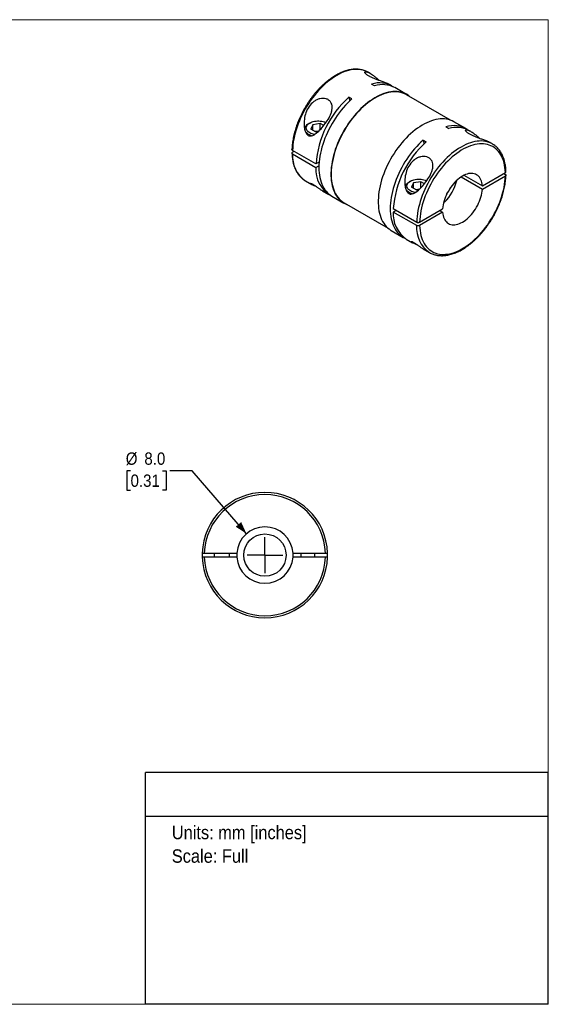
# Model space of a CAD drawing. Header units: millimetres. Extents: x 0 to 216, y 0 to 140.
# Tile 2 of 2: x 141 to 216, y 0 to 140. Entities that reach past the tile are written whole.
import ezdxf
from ezdxf.enums import TextEntityAlignment as Align

# ---------------------------------------------------------------- set-up
doc = ezdxf.new("R2010")
doc.units = ezdxf.units.MM
doc.header["$LTSCALE"] = 0.5
doc.linetypes.add('SLD-Solid', pattern=[0])
doc.layers.add('SLD-0', color=7, linetype='SLD-Solid', lineweight=25)
doc.layers.add('TEXT', color=140, linetype='SLD-Solid', lineweight=25)
doc.styles.add('SLDTEXTSTYLE0', font='GOTHIC.TTF', dxfattribs={"width": 0.913})
doc.dimstyles.new('SLDDIMSTYLE0', dxfattribs={"dimtxt": 1.75, "dimasz": 1.75, "dimexe": 0, "dimexo": 0.0625, "dimgap": 0.4375, "dimtad": 0, "dimtih": 1, "dimtoh": 1, "dimdec": 1, "dimrnd": 1e-09, "dimzin": 4, "dimdsep": 46, "dimtxsty": 'SLDTEXTSTYLE0', "dimsah": 1, "dimcen": 0, "dimadec": 0, "dimazin": 1, "dimtfac": 1, "dimtdec": 1, "dimtofl": 0, "dimtmove": 0, "dimatfit": 3, "dimfxl": 0, "dimfrac": 2, "dimtolj": 1, "dimtzin": 12, "dimarcsym": 0})

# ---------------------------------------------------------------- blocks, each defined once
blk = doc.blocks.new('Block2')
at = {"color": 7, "linetype": 'SLD-Solid', "lineweight": 18}
for p, q in [((0, 139.7), (215.9, 139.7)), ((0, 139.7), (0, 0)), ((215.9, 139.7), (215.9, 0)), ((0, 0), (215.9, 0))]:
    blk.add_line(p, q, dxfattribs=at)
blk = doc.blocks.new('SW_NOTE_0')
at = {"layer": 'TEXT', "color": 0, "insert": (0, 2.43), "char_height": 1.905, "attachment_point": 1, "style": 'SLDTEXTSTYLE0'}
blk.add_mtext('Units: mm [inches]', dxfattribs=at)
blk = doc.blocks.new('SW_NOTE_0_1')
at = {"layer": 'TEXT', "color": 0, "insert": (0, 2.43), "char_height": 1.905, "attachment_point": 1, "style": 'SLDTEXTSTYLE0'}
blk.add_mtext('Scale: Full', dxfattribs=at)
blk = doc.blocks.new('Block1')
at = {"layer": 'TEXT'}
for p, q in [((215.9, 32.88), (158.75, 32.88)), ((158.75, 0), (158.75, 32.88)), ((215.9, 0), (215.9, 32.88)), ((158.75, 26.7), (215.9, 26.7)), ((215.9, 0), (158.75, 0))]:
    blk.add_line(p, q, dxfattribs=at)
at = {"layer": 'TEXT', "color": 140}
for name, p in [('SW_NOTE_0', (162.49, 22.9)), ('SW_NOTE_0_1', (162.49, 19.56))]:
    blk.add_blockref(name, p, dxfattribs=at)
at = {"layer": 'TEXT', "color": 140, "style": 'SLDTEXTSTYLE0', "width": 0.913, "flags": 2}
for tag, height, p in [('AUTOATTR0', 2.12, (179.36, 28.35)), ('AUTOATTR1_0', 2.38, (166.91, 14.94)), ('AUTOATTR1_1', 2.38, (163.03, 11.86)), ('AUTOATTR1_2', 2.38, (170.65, 8.78))]:
    blk.add_attdef(tag, text='', height=height, dxfattribs=at).set_placement(p, align=Align.BOTTOM_LEFT)
blk = doc.blocks.new('_D_4')
at = {"layer": 'SLD-0'}
for p, q in [((156.64, 75.71), (156.1, 75.71)), ((156.1, 75.71), (156.1, 72.93)), ((161.16, 75.71), (161.69, 75.71)), ((161.69, 75.71), (161.69, 72.93)), ((165.4, 75.71), (162.23, 75.71)), ((173.09, 66.76), (165.4, 75.71)), ((156.1, 72.93), (156.64, 72.93)), ((161.69, 72.93), (161.16, 72.93))]:
    blk.add_line(p, q, dxfattribs=at)
blk.add_solid([(173.09, 66.76), (172.33, 68.42), (171.57, 67.76)], dxfattribs=at)
at = {"layer": 'SLD-0', "char_height": 1.75, "attachment_point": 1, "style": 'SLDTEXTSTYLE0'}
for s, insert in [('%%c', (155.96, 78.3)), ('8.0', (158.6, 78.3)), ('0.31', (156.64, 75.17))]:
    blk.add_mtext(s, dxfattribs=dict(at, insert=insert))
blk = doc.blocks.new('SW_CENTERMARKSYMBOL_1')
at = {"layer": 'SLD-0', "color": 0}
for q in [(0, 2.54), (-2.54, 0), (0, -2.54), (2.54, 0)]:
    blk.add_line((0, 0), q, dxfattribs=at)

msp = doc.modelspace()

# ---------------------------------------------------------------- linework, layer by layer
for p, q in [((190.61, 132.09), (190.36, 132.24)), ((191.26, 130.32), (190.84, 130.57)), ((193.68, 130.32), (193.43, 130.47)), ((195.8, 129.1), (194.11, 130.07)), ((188.05, 128.46), (187.62, 128.71)), ((187.62, 128.71), (187.75, 128.19)), ((202.02, 125.45), (195.78, 129.05)), ((182.05, 125.04), (181.91, 124.96)), ((182.48, 124.8), (182.2, 124.18)), ((183.54, 124.96), (182.48, 124.8)), ((182.48, 124.02), (182.48, 124.8)), ((184.04, 124.67), (183.54, 124.96)), ((183.54, 124.1), (183.54, 124.96)), ((201.38, 124.48), (201.8, 124.24)), ((204.22, 124.24), (202.52, 125.22)), ((181.36, 124.18), (181.36, 124.09)), ((182.97, 123.74), (182.2, 124.18)), ((183.33, 123.89), (182.83, 123.82)), ((182.97, 123.74), (183.2, 123.77)), ((204.9, 123.84), (204.64, 123.99)), ((198.16, 122.63), (198.58, 122.38)), ((207.97, 122.07), (207.71, 122.22)), ((208, 122.05), (207.97, 122.07)), ((182.94, 119.23), (179.62, 121.14)), ((179.83, 121.02), (179.62, 120.9)), ((179.62, 120.65), (182.94, 118.74)), ((183.4, 119.49), (182.94, 119.23)), ((182.94, 118.74), (183.37, 118.98)), ((206.55, 115.63), (203.52, 117.38)), ((203.94, 117.62), (206.55, 116.12)), ((206.55, 116.12), (209.81, 118)), ((209.81, 117.51), (206.55, 115.63)), ((209.59, 117.87), (209.81, 117.75)), ((181.42, 116.84), (181.46, 116.82)), ((181.46, 116.82), (182.36, 116.3)), ((196.34, 116.8), (196.2, 116.71)), ((196.77, 116.55), (196.48, 115.94)), ((197.82, 116.71), (196.77, 116.55)), ((196.77, 115.77), (196.77, 116.55)), ((198.33, 116.42), (197.82, 116.71)), ((197.82, 115.85), (197.82, 116.71)), ((183.89, 115.42), (184.78, 114.9)), ((185.21, 114.66), (186.9, 113.68)), ((195.64, 115.94), (195.64, 115.85)), ((197.26, 115.49), (196.48, 115.94)), ((197.62, 115.65), (197.12, 115.57)), ((197.26, 115.49), (197.48, 115.53)), ((186.93, 113.72), (193.18, 110.12)), ((201.18, 113.8), (201.08, 113.86)), ((193.9, 112.9), (197.23, 110.98)), ((194.33, 112.65), (193.9, 112.41)), ((197.23, 110.49), (193.9, 112.41)), ((197.65, 110.98), (200.91, 112.86)), ((200.91, 112.37), (197.65, 110.49)), ((200.48, 112.62), (200.91, 112.37)), ((193.62, 109.8), (195.32, 108.82)), ((195.74, 108.58), (196.64, 108.06)), ((198.17, 107.18), (199.07, 106.66)), ((199.03, 106.68), (199.07, 106.66)), ((167.1, 64.03), (171.71, 64.03)), ((171.71, 63.43), (167.1, 63.43)), ((168.5, 64.03), (168.5, 63.43)), ((170.7, 63.43), (170.7, 64.03)), ((179.69, 64.03), (184.29, 64.03)), ((184.29, 63.43), (179.69, 63.43)), ((180.8, 64.03), (180.8, 63.43)), ((182.8, 63.43), (182.8, 64.03))]:
    msp.add_line(p, q)
at = {"flags": 128}
for points in [[(190.36, 132.24), (190.16, 132.34), (189.91, 132.45), (189.65, 132.53), (189.37, 132.6), (189.09, 132.64), (188.8, 132.65), (188.5, 132.65), (188.19, 132.62), (187.88, 132.57), (187.56, 132.5), (187.23, 132.4), (186.91, 132.28), (186.57, 132.14), (186.24, 131.98), (185.91, 131.8), (185.58, 131.6), (185.24, 131.37), (184.91, 131.13), (184.58, 130.87), (184.26, 130.59), (183.94, 130.3), (183.63, 129.99), (183.32, 129.66), (183.02, 129.32), (182.73, 128.96), (182.44, 128.6), (182.17, 128.22), (181.91, 127.83), (181.66, 127.43), (181.42, 127.03), (181.19, 126.61), (180.98, 126.19), (180.77, 125.77), (180.59, 125.34), (180.42, 124.91), (180.26, 124.48), (180.12, 124.05), (180, 123.62), (179.89, 123.2), (179.8, 122.77), (179.73, 122.36), (179.68, 121.95), (179.64, 121.54), (179.62, 121.14)], [(196.25, 128.78), (196.22, 128.8), (196, 128.97), (195.77, 129.11), (195.53, 129.23), (195.28, 129.33), (195.01, 129.41), (194.74, 129.47), (194.45, 129.5), (194.16, 129.51), (193.86, 129.5), (193.55, 129.47), (193.23, 129.41), (192.92, 129.33), (192.59, 129.23), (192.26, 129.1), (191.93, 128.96), (191.6, 128.79), (191.27, 128.61), (190.94, 128.4), (190.61, 128.17), (190.28, 127.93), (189.95, 127.66), (189.63, 127.38), (189.31, 127.09), (189, 126.77), (188.7, 126.44), (188.4, 126.1), (188.11, 125.74), (187.83, 125.38), (187.56, 125), (187.3, 124.61), (187.05, 124.21), (186.82, 123.8), (186.59, 123.39), (186.38, 122.97), (186.19, 122.55), (186, 122.12), (185.84, 121.7), (185.68, 121.27), (185.55, 120.84), (185.43, 120.41), (185.32, 119.99), (185.24, 119.57), (185.17, 119.15), (185.11, 118.74), (185.08, 118.34), (185.06, 117.95), (185.06, 117.56), (185.08, 117.19), (185.11, 116.83), (185.17, 116.48), (185.24, 116.15), (185.32, 115.83), (185.43, 115.52), (185.55, 115.23), (185.68, 114.96), (185.84, 114.71), (186, 114.47), (186.19, 114.26), (186.38, 114.06), (186.59, 113.89), (186.82, 113.73), (187.05, 113.6), (187.3, 113.49), (187.4, 113.45)], [(195.78, 129.05), (195.75, 129.07), (195.51, 129.19), (195.26, 129.29), (194.99, 129.37), (194.72, 129.42), (194.43, 129.46), (194.14, 129.47), (193.84, 129.45), (193.54, 129.42), (193.22, 129.36), (192.91, 129.28), (192.58, 129.18), (192.26, 129.06), (191.93, 128.92), (191.6, 128.75), (191.27, 128.57), (190.94, 128.36), (190.61, 128.13), (190.28, 127.89), (189.96, 127.63), (189.64, 127.35), (189.33, 127.05), (189.02, 126.74), (188.71, 126.41), (188.42, 126.07), (188.13, 125.72), (187.85, 125.35), (187.58, 124.98), (187.32, 124.59), (187.08, 124.19), (186.84, 123.79), (186.62, 123.38), (186.41, 122.96), (186.21, 122.54), (186.03, 122.12), (185.87, 121.69), (185.72, 121.27), (185.58, 120.84), (185.46, 120.42), (185.36, 120), (185.27, 119.58), (185.2, 119.16), (185.15, 118.76), (185.12, 118.36), (185.1, 117.97), (185.1, 117.59), (185.12, 117.21), (185.15, 116.86), (185.2, 116.51), (185.27, 116.18), (185.36, 115.86), (185.46, 115.55), (185.58, 115.27), (185.72, 115), (185.87, 114.75), (186.03, 114.51), (186.21, 114.3), (186.41, 114.1), (186.62, 113.93), (186.84, 113.78), (186.93, 113.72)], [(188.05, 128.46), (187.73, 128.17), (187.42, 127.87), (187.11, 127.55), (186.82, 127.21), (186.52, 126.86), (186.24, 126.5), (185.97, 126.13), (185.71, 125.75), (185.46, 125.35), (185.22, 124.95), (184.99, 124.54), (184.77, 124.13), (184.57, 123.71), (184.38, 123.29), (184.21, 122.87), (184.05, 122.44), (183.91, 122.01), (183.78, 121.59), (183.67, 121.16), (183.58, 120.74), (183.5, 120.33), (183.44, 119.92), (183.4, 119.52), (183.37, 119.12), (183.36, 118.73), (183.37, 118.36), (183.4, 117.99), (183.44, 117.64), (183.5, 117.3), (183.58, 116.97), (183.67, 116.66), (183.78, 116.37), (183.91, 116.09), (184.05, 115.82), (184.21, 115.58), (184.38, 115.36), (184.57, 115.15), (184.77, 114.96), (184.99, 114.8), (185.21, 114.66)], [(182.33, 123.23), (182.21, 123.27), (182.03, 123.35), (181.88, 123.43), (181.74, 123.53), (181.62, 123.63), (181.52, 123.74), (181.44, 123.86), (181.39, 123.98), (181.36, 124.11), (181.36, 124.23), (181.38, 124.36), (181.43, 124.48), (181.5, 124.6), (181.59, 124.71), (181.7, 124.82), (181.84, 124.91), (181.91, 124.96)], [(182.74, 123.41), (182.56, 123.45), (182.38, 123.51), (182.21, 123.57), (182.06, 123.65), (181.92, 123.74), (181.8, 123.84), (181.71, 123.94), (181.63, 124.06), (181.58, 124.17), (181.56, 124.29), (181.56, 124.41), (181.58, 124.52), (181.63, 124.64), (181.71, 124.75), (181.8, 124.86), (181.92, 124.95), (182.06, 125.04), (182.21, 125.12), (182.38, 125.19), (182.56, 125.24), (182.75, 125.28), (182.95, 125.31), (183.15, 125.33), (183.36, 125.33), (183.56, 125.31), (183.76, 125.28), (183.95, 125.24), (184.14, 125.19), (184.31, 125.12), (184.37, 125.09)], [(202.52, 125.22), (202.49, 125.23), (202.25, 125.36), (201.99, 125.46), (201.73, 125.53), (201.45, 125.59), (201.17, 125.62), (200.88, 125.63), (200.57, 125.62), (200.27, 125.59), (199.95, 125.53), (199.63, 125.45), (199.31, 125.35), (198.98, 125.23), (198.65, 125.08), (198.32, 124.91), (197.99, 124.73), (197.66, 124.52), (197.33, 124.29), (197, 124.05), (196.67, 123.79), (196.35, 123.51), (196.03, 123.21), (195.72, 122.89), (195.42, 122.57), (195.12, 122.22), (194.83, 121.87), (194.55, 121.5), (194.28, 121.12), (194.02, 120.73), (193.77, 120.33), (193.53, 119.93), (193.31, 119.51), (193.1, 119.1), (192.9, 118.67), (192.72, 118.25), (192.55, 117.82), (192.4, 117.39), (192.26, 116.96), (192.14, 116.53), (192.04, 116.11), (191.95, 115.69), (191.88, 115.27), (191.83, 114.86), (191.8, 114.46), (191.78, 114.07), (191.78, 113.69), (191.8, 113.31), (191.83, 112.95), (191.88, 112.6), (191.95, 112.27), (192.04, 111.95), (192.14, 111.64), (192.26, 111.35), (192.4, 111.08), (192.55, 110.83), (192.72, 110.59), (192.9, 110.38), (193.1, 110.18), (193.31, 110.01), (193.53, 109.85), (193.62, 109.8)], [(198.16, 122.63), (197.84, 122.34), (197.53, 122.03), (197.23, 121.71), (196.93, 121.37), (196.64, 121.03), (196.35, 120.66), (196.08, 120.29), (195.82, 119.91), (195.57, 119.52), (195.33, 119.12), (195.1, 118.71), (194.88, 118.29), (194.68, 117.88), (194.5, 117.45), (194.32, 117.03), (194.16, 116.6), (194.02, 116.18), (193.89, 115.75), (193.78, 115.33), (193.69, 114.91), (193.61, 114.49), (193.55, 114.08), (193.51, 113.68), (193.48, 113.28), (193.47, 112.9), (193.48, 112.52), (193.51, 112.16), (193.55, 111.8), (193.61, 111.46), (193.69, 111.14), (193.78, 110.82), (193.89, 110.53), (194.02, 110.25), (194.16, 109.99), (194.32, 109.74), (194.5, 109.52), (194.68, 109.31), (194.88, 109.13), (195.1, 108.96), (195.33, 108.82), (195.54, 108.71)], [(207.97, 122.07), (207.77, 122.18), (207.52, 122.29), (207.25, 122.37), (206.98, 122.43), (206.7, 122.47), (206.41, 122.49), (206.1, 122.48), (205.8, 122.46), (205.48, 122.41), (205.16, 122.33), (204.84, 122.24), (204.51, 122.12), (204.18, 121.98), (203.85, 121.82), (203.52, 121.63), (203.18, 121.43), (202.85, 121.21), (202.52, 120.97), (202.19, 120.71), (201.87, 120.43), (201.55, 120.13), (201.23, 119.82), (200.93, 119.5), (200.63, 119.15), (200.33, 118.8), (200.05, 118.43), (199.78, 118.05), (199.51, 117.67), (199.26, 117.27), (199.02, 116.86), (198.8, 116.45), (198.58, 116.03), (198.38, 115.61), (198.2, 115.18), (198.03, 114.75), (197.87, 114.32), (197.73, 113.89), (197.61, 113.46), (197.5, 113.03), (197.41, 112.61), (197.34, 112.19), (197.28, 111.78), (197.25, 111.38), (197.23, 110.98)], [(209.81, 118), (209.79, 118.36), (209.75, 118.72), (209.69, 119.06), (209.62, 119.39), (209.53, 119.7), (209.42, 119.99), (209.3, 120.27), (209.16, 120.54), (209.01, 120.78), (208.84, 121), (208.65, 121.21), (208.45, 121.39), (208.24, 121.56), (208.01, 121.7), (207.77, 121.82), (207.52, 121.92), (207.26, 122), (206.99, 122.05), (206.71, 122.09), (206.42, 122.09), (206.12, 122.08), (205.81, 122.04), (205.5, 121.99), (205.19, 121.9), (204.87, 121.8), (204.54, 121.67), (204.22, 121.53), (203.89, 121.36), (203.56, 121.17), (203.24, 120.96), (202.91, 120.73), (202.59, 120.48), (202.27, 120.22), (201.95, 119.93), (201.64, 119.63), (201.34, 119.32), (201.04, 118.99), (200.75, 118.65), (200.47, 118.29), (200.2, 117.92), (199.93, 117.54), (199.68, 117.15), (199.44, 116.76), (199.22, 116.35), (199.01, 115.94), (198.81, 115.53), (198.62, 115.11), (198.45, 114.69), (198.3, 114.26), (198.16, 113.84), (198.03, 113.42), (197.93, 113), (197.84, 112.58), (197.76, 112.17), (197.71, 111.77), (197.67, 111.37), (197.65, 110.98)], [(198.16, 122.63), (198.26, 122.2), (198.28, 122.11)], [(197.65, 110.49), (197.67, 110.12), (197.71, 109.77), (197.76, 109.43), (197.84, 109.1), (197.93, 108.79), (198.03, 108.49), (198.16, 108.21), (198.3, 107.95), (198.45, 107.71), (198.62, 107.48), (198.81, 107.28), (199.01, 107.09), (199.22, 106.93), (199.44, 106.79), (199.68, 106.66), (199.93, 106.57), (200.2, 106.49), (200.47, 106.43), (200.75, 106.4), (201.04, 106.39), (201.34, 106.41), (201.64, 106.44), (201.95, 106.5), (202.27, 106.58), (202.59, 106.69), (202.91, 106.81), (203.24, 106.96), (203.56, 107.13), (203.89, 107.32), (204.22, 107.53), (204.54, 107.76), (204.87, 108), (205.19, 108.27), (205.5, 108.55), (205.81, 108.85), (206.12, 109.17), (206.42, 109.5), (206.71, 109.84), (206.99, 110.2), (207.26, 110.57), (207.52, 110.95), (207.77, 111.33), (208.01, 111.73), (208.24, 112.14), (208.45, 112.55), (208.65, 112.96), (208.84, 113.38), (209.01, 113.8), (209.16, 114.22), (209.3, 114.65), (209.42, 115.07), (209.53, 115.49), (209.62, 115.9), (209.69, 116.32), (209.75, 116.72), (209.79, 117.12), (209.81, 117.51)], [(206.55, 116.12), (206.52, 116.36), (206.48, 116.59), (206.42, 116.8), (206.34, 117), (206.25, 117.18), (206.14, 117.34), (206.02, 117.48), (205.88, 117.6), (205.73, 117.71), (205.57, 117.79), (205.39, 117.85), (205.21, 117.88), (205.01, 117.9), (204.81, 117.89), (204.6, 117.86), (204.39, 117.8), (204.17, 117.73), (203.95, 117.63), (203.73, 117.51), (203.51, 117.37), (203.28, 117.21), (203.07, 117.04), (202.85, 116.84), (202.64, 116.63), (202.44, 116.41), (202.25, 116.17), (202.06, 115.92), (201.89, 115.66), (201.72, 115.39), (201.57, 115.12), (201.44, 114.83), (201.31, 114.55), (201.2, 114.26), (201.11, 113.98), (201.04, 113.69), (200.98, 113.41), (200.93, 113.13), (200.91, 112.86)], [(196.62, 114.98), (196.49, 115.02), (196.32, 115.1), (196.16, 115.19), (196.02, 115.28), (195.9, 115.39), (195.8, 115.5), (195.73, 115.61), (195.67, 115.74), (195.65, 115.86), (195.64, 115.99), (195.66, 116.11), (195.71, 116.23), (195.78, 116.35), (195.87, 116.46), (195.99, 116.57), (196.12, 116.67), (196.2, 116.71)], [(197.02, 115.17), (196.84, 115.21), (196.66, 115.26), (196.49, 115.33), (196.34, 115.41), (196.2, 115.5), (196.09, 115.59), (195.99, 115.7), (195.92, 115.81), (195.87, 115.92), (195.84, 116.04), (195.84, 116.16), (195.87, 116.28), (195.92, 116.39), (195.99, 116.5), (196.09, 116.61), (196.2, 116.71), (196.34, 116.8), (196.49, 116.87), (196.66, 116.94), (196.84, 117), (197.03, 117.04), (197.23, 117.07), (197.44, 117.08), (197.64, 117.08), (197.85, 117.07), (198.05, 117.04), (198.24, 117), (198.42, 116.94), (198.59, 116.87), (198.65, 116.84)], [(200.91, 112.37), (200.93, 112.13), (200.98, 111.9), (201.04, 111.69), (201.11, 111.49), (201.2, 111.31), (201.31, 111.15), (201.44, 111.01), (201.57, 110.88), (201.72, 110.78), (201.89, 110.7), (202.06, 110.64), (202.25, 110.61), (202.44, 110.59), (202.64, 110.6), (202.85, 110.63), (203.07, 110.69), (203.28, 110.76), (203.51, 110.86), (203.73, 110.98), (203.95, 111.12), (204.17, 111.27), (204.39, 111.45), (204.6, 111.64), (204.81, 111.85), (205.01, 112.08), (205.21, 112.32), (205.39, 112.57), (205.57, 112.83), (205.73, 113.1), (205.88, 113.37), (206.02, 113.65), (206.14, 113.94), (206.25, 114.23), (206.34, 114.51), (206.42, 114.8), (206.48, 115.08), (206.52, 115.36), (206.55, 115.63)], [(166.8, 64.03), (166.8, 63.73), (166.8, 63.43)], [(184.59, 63.43), (184.6, 63.73), (184.59, 64.03)]]:
    msp.add_lwpolyline(points, dxfattribs=at)
msp.add_circle((175.7, 63.73), 3)
for centre, radius, start, end in [((191.96, 127.12), 3.62, 57.8432, 108.0328), ((192.39, 126.81), 3.68, 62.2667, 107.8195), ((196.97, 118.2), 14.06, 131.64, 175.8135), ((202.5, 121.04), 3.63, 57.8778, 107.9982), ((202.93, 120.74), 3.68, 62.2336, 107.8525), ((207.93, 111.87), 14.06, 131.64, 175.8135), ((183.9, 120.35), 4.29, 175.8878, 234.802), ((187.12, 118.4), 4.19, 175.4491, 239.6255), ((196.45, 118.44), 6.64, 315.5548, 346.4105), ((195.8, 118.82), 6.89, 325.2768, 334.7286), ((198.16, 112.1), 4.27, 175.8002, 235.4992), ((201.5, 110.18), 4.29, 175.8878, 234.802), ((175.7, 63.73), 8.9, 1.9317, 178.0683), ((175.7, 63.73), 8.6, 1.9991, 178.0009), ((175.7, 63.73), 4, 4.3012, 175.6988), ((175.7, 63.73), 8.9, 181.9317, 358.0683), ((175.7, 63.73), 8.6, 181.9991, 358.0009), ((175.7, 63.73), 4, 175.6988, 184.3012), ((175.7, 63.73), 4, 184.3012, 355.6988), ((175.7, 63.73), 4, 355.6988, 4.3012)]:
    msp.add_arc(centre, radius, start, end)
for points, knots in [([(190.39, 132.22), (190.38, 132.22), (190.3, 132.28), (190.12, 132.36), (189.88, 132.47), (189.62, 132.55), (189.36, 132.61), (189.09, 132.66), (188.81, 132.68), (188.52, 132.68), (188.23, 132.67), (187.93, 132.63), (187.62, 132.57), (187.31, 132.49), (187, 132.39), (186.68, 132.27), (186.37, 132.13), (186.05, 131.97), (185.73, 131.8), (185.41, 131.6), (185.09, 131.39), (184.78, 131.16), (184.47, 130.92), (184.16, 130.66), (183.86, 130.38), (183.56, 130.09), (183.27, 129.78), (182.98, 129.47), (182.71, 129.14), (182.44, 128.8), (182.18, 128.45), (181.92, 128.09), (181.68, 127.72), (181.45, 127.34), (181.23, 126.95), (181.02, 126.56), (180.82, 126.17), (180.64, 125.77), (180.46, 125.37), (180.3, 124.96), (180.16, 124.56), (180.03, 124.15), (179.91, 123.75), (179.81, 123.35), (179.72, 122.95), (179.65, 122.55), (179.6, 122.16), (179.56, 121.77), (179.54, 121.48), (179.53, 121.31), (179.53, 121.27)], [0, 0, 0, 0, 0.00353, 0.024452, 0.04537, 0.066308, 0.087293, 0.108346, 0.12948, 0.150703, 0.172015, 0.193411, 0.21488, 0.236411, 0.257989, 0.279602, 0.30124, 0.322893, 0.344553, 0.366215, 0.387872, 0.409524, 0.431168, 0.452803, 0.47443, 0.496048, 0.517658, 0.539261, 0.560857, 0.582447, 0.604032, 0.625614, 0.647193, 0.66877, 0.690346, 0.711923, 0.733501, 0.755081, 0.776664, 0.798252, 0.819846, 0.841446, 0.863053, 0.884669, 0.906294, 0.927929, 0.949575, 0.971231, 0.992898, 1, 1, 1, 1]), ([(190.47, 131.7), (190.41, 131.73), (190.3, 131.79), (190.17, 131.89), (190.05, 131.98), (189.97, 132.07), (189.91, 132.15), (189.88, 132.21), (189.88, 132.26), (189.91, 132.3), (189.96, 132.32), (190.06, 132.32), (190.18, 132.29), (190.33, 132.24), (190.49, 132.16), (190.7, 132.04), (190.95, 131.88), (191.2, 131.69), (191.41, 131.52), (191.57, 131.39), (191.73, 131.25), (191.85, 131.14), (191.91, 131.08), (191.93, 131.07)], [0, 0, 0, 0, 0.041262, 0.082571, 0.123796, 0.16532, 0.206452, 0.248135, 0.289119, 0.330916, 0.385519, 0.440704, 0.496071, 0.549139, 0.603914, 0.660841, 0.741601, 0.825114, 0.866703, 0.907893, 0.948776, 0.98945, 1, 1, 1, 1]), ([(193.43, 130.47), (193.4, 130.48), (193.35, 130.51), (193.23, 130.57), (193.1, 130.63), (192.92, 130.71), (192.71, 130.79), (192.46, 130.88), (192.21, 130.97), (191.97, 131.05), (191.75, 131.13), (191.52, 131.22), (191.29, 131.31), (191.07, 131.4), (190.85, 131.5), (190.65, 131.59), (190.53, 131.66), (190.47, 131.7)], [0, 0, 0, 0, 0.03904, 0.103861, 0.166993, 0.22874, 0.317498, 0.402637, 0.485484, 0.550471, 0.614223, 0.678575, 0.742108, 0.806702, 0.870856, 0.935529, 1, 1, 1, 1]), ([(184.67, 125.56), (184.5, 125.28), (184.13, 124.75), (183.51, 124.04), (182.96, 123.55), (182.5, 123.27), (182.19, 123.18), (181.94, 123.22), (181.7, 123.35), (181.53, 123.6), (181.41, 123.89), (181.32, 124.2), (181.24, 124.76), (181.26, 125.57), (181.49, 126.52), (181.92, 127.4), (182.48, 128), (183.04, 128.34), (183.49, 128.5), (183.95, 128.55), (184.38, 128.49), (184.76, 128.32), (185.04, 128.05), (185.21, 127.7), (185.27, 127.3), (185.23, 126.87), (185.06, 126.28), (184.84, 125.84), (184.67, 125.56)], [0, 0, 0, 0, 0.062245, 0.124687, 0.18714, 0.21853, 0.249784, 0.265476, 0.281149, 0.31244, 0.327354, 0.343847, 0.375046, 0.43737, 0.499612, 0.561818, 0.624155, 0.655432, 0.686771, 0.717917, 0.749179, 0.780525, 0.811879, 0.843218, 0.874533, 0.905951, 0.937333, 1, 1, 1, 1]), ([(204.75, 123.45), (204.7, 123.48), (204.59, 123.55), (204.45, 123.65), (204.34, 123.74), (204.25, 123.82), (204.2, 123.9), (204.17, 123.96), (204.17, 124.02), (204.19, 124.06), (204.25, 124.08), (204.35, 124.08), (204.47, 124.05), (204.61, 123.99), (204.78, 123.91), (204.98, 123.8), (205.24, 123.63), (205.49, 123.45), (205.69, 123.28), (205.85, 123.15), (206.01, 123.01), (206.13, 122.9), (206.2, 122.84), (206.21, 122.82)], [0, 0, 0, 0, 0.041262, 0.0825715, 0.1237963, 0.1653203, 0.2064519, 0.2481347, 0.2891189, 0.3309159, 0.3855188, 0.4407036, 0.4960714, 0.549139, 0.6039138, 0.6608409, 0.7416006, 0.825114, 0.8667029, 0.9078925, 0.9487763, 0.98945, 1, 1, 1, 1]), ([(207.71, 122.22), (207.69, 122.23), (207.63, 122.27), (207.52, 122.32), (207.38, 122.39), (207.21, 122.46), (207, 122.54), (206.74, 122.64), (206.49, 122.72), (206.26, 122.81), (206.03, 122.89), (205.8, 122.97), (205.57, 123.06), (205.35, 123.15), (205.14, 123.25), (204.93, 123.35), (204.81, 123.42), (204.75, 123.45)], [0, 0, 0, 0, 0.03904, 0.103861, 0.166993, 0.22874, 0.317498, 0.402637, 0.485484, 0.550471, 0.614223, 0.678575, 0.742108, 0.806702, 0.870856, 0.935529, 1, 1, 1, 1]), ([(209.89, 118.12), (209.89, 118.14), (209.89, 118.28), (209.87, 118.54), (209.84, 118.88), (209.78, 119.22), (209.71, 119.54), (209.63, 119.85), (209.52, 120.15), (209.41, 120.43), (209.27, 120.7), (209.13, 120.95), (208.97, 121.18), (208.79, 121.4), (208.6, 121.6), (208.4, 121.77), (208.2, 121.93), (208.06, 122.01), (208, 122.05)], [0, 0, 0, 0, 0.010508, 0.078027, 0.145564, 0.213086, 0.280569, 0.347984, 0.415295, 0.48246, 0.549436, 0.616181, 0.682659, 0.748849, 0.814746, 0.880369, 0.945762, 1, 1, 1, 1]), ([(179.62, 121.14), (179.6, 121.16), (179.55, 121.2), (179.52, 121.25), (179.53, 121.27), (179.53, 121.27)], [0, 0, 0, 0, 0.48714, 0.974836, 1, 1, 1, 1]), ([(179.62, 120.9), (179.61, 120.89), (179.59, 120.88), (179.57, 120.86), (179.54, 120.83), (179.52, 120.78), (179.54, 120.72), (179.58, 120.68), (179.61, 120.66), (179.62, 120.65)], [0, 0, 0, 0, 0.0822659, 0.1651789, 0.2501471, 0.4998536, 0.7495523, 0.8748055, 1, 1, 1, 1]), ([(179.53, 120.77), (179.53, 120.76), (179.54, 120.62), (179.55, 120.36), (179.59, 120.01), (179.64, 119.68), (179.71, 119.36), (179.8, 119.05), (179.9, 118.75), (180.02, 118.47), (180.15, 118.2), (180.3, 117.95), (180.46, 117.72), (180.63, 117.5), (180.82, 117.3), (181.02, 117.12), (181.22, 116.97), (181.36, 116.88), (181.42, 116.85)], [0, 0, 0, 0, 0.010546, 0.078063, 0.145597, 0.213116, 0.280597, 0.348009, 0.415317, 0.48248, 0.549453, 0.616196, 0.682672, 0.748859, 0.814753, 0.880374, 0.945764, 1, 1, 1, 1]), ([(198.95, 117.31), (198.79, 117.03), (198.41, 116.5), (197.79, 115.79), (197.25, 115.3), (196.78, 115.02), (196.47, 114.94), (196.22, 114.98), (195.99, 115.1), (195.81, 115.36), (195.69, 115.65), (195.61, 115.95), (195.52, 116.51), (195.55, 117.32), (195.77, 118.27), (196.2, 119.15), (196.77, 119.76), (197.32, 120.1), (197.77, 120.26), (198.23, 120.31), (198.67, 120.25), (199.04, 120.07), (199.32, 119.8), (199.5, 119.46), (199.56, 119.06), (199.51, 118.62), (199.35, 118.03), (199.12, 117.59), (198.95, 117.31)], [0, 0, 0, 0, 0.062245, 0.1246866, 0.1871405, 0.2185302, 0.2497844, 0.2654756, 0.2811485, 0.3124403, 0.3273538, 0.3438467, 0.3750456, 0.43737, 0.4996116, 0.5618184, 0.6241547, 0.6554318, 0.686771, 0.7179165, 0.7491791, 0.7805251, 0.8118787, 0.8432176, 0.8745334, 0.9059511, 0.937333, 1, 1, 1, 1]), ([(199.03, 106.68), (199.04, 106.67), (199.13, 106.62), (199.3, 106.53), (199.55, 106.43), (199.8, 106.35), (200.06, 106.28), (200.34, 106.24), (200.62, 106.22), (200.9, 106.21), (201.2, 106.23), (201.5, 106.27), (201.8, 106.33), (202.11, 106.41), (202.43, 106.51), (202.74, 106.63), (203.06, 106.76), (203.38, 106.92), (203.7, 107.1), (204.01, 107.29), (204.33, 107.51), (204.64, 107.73), (204.96, 107.98), (205.26, 108.24), (205.57, 108.52), (205.86, 108.81), (206.15, 109.11), (206.44, 109.43), (206.72, 109.76), (206.99, 110.1), (207.25, 110.45), (207.5, 110.81), (207.74, 111.18), (207.98, 111.56), (208.2, 111.94), (208.41, 112.33), (208.6, 112.73), (208.79, 113.13), (208.96, 113.53), (209.12, 113.93), (209.27, 114.34), (209.4, 114.74), (209.51, 115.15), (209.61, 115.55), (209.7, 115.95), (209.77, 116.35), (209.83, 116.74), (209.87, 117.13), (209.89, 117.42), (209.89, 117.59), (209.89, 117.63)], [0, 0, 0, 0, 0.00353, 0.024452, 0.04537, 0.066309, 0.087294, 0.108347, 0.129481, 0.150705, 0.172018, 0.193414, 0.214883, 0.236414, 0.257992, 0.279606, 0.301244, 0.322897, 0.344558, 0.366219, 0.387877, 0.409529, 0.431173, 0.452809, 0.474436, 0.496054, 0.517665, 0.539268, 0.560864, 0.582454, 0.60404, 0.625622, 0.647201, 0.668778, 0.690354, 0.711932, 0.73351, 0.75509, 0.776674, 0.798262, 0.819856, 0.841456, 0.863064, 0.88468, 0.906305, 0.927941, 0.949587, 0.971243, 0.99291, 1, 1, 1, 1]), ([(209.81, 118), (209.82, 118.01), (209.85, 118.03), (209.88, 118.06), (209.89, 118.1), (209.89, 118.12), (209.89, 118.12)], [0, 0, 0, 0, 0.294266, 0.574466, 0.840595, 1, 1, 1, 1]), ([(209.81, 117.75), (209.82, 117.74), (209.84, 117.73), (209.87, 117.7), (209.89, 117.66), (209.9, 117.62), (209.89, 117.58), (209.86, 117.54), (209.82, 117.52), (209.81, 117.51)], [0, 0, 0, 0, 0.114724, 0.238831, 0.372319, 0.515186, 0.667426, 0.829033, 1, 1, 1, 1]), ([(183.05, 115.98), (182.98, 116.01), (182.84, 116.07), (182.67, 116.15), (182.51, 116.22), (182.38, 116.29), (182.28, 116.35), (182.22, 116.39), (182.18, 116.43), (182.16, 116.45), (182.15, 116.48), (182.17, 116.49), (182.21, 116.48), (182.25, 116.47), (182.3, 116.45), (182.37, 116.42), (182.45, 116.38), (182.55, 116.32), (182.65, 116.25), (182.76, 116.18), (182.87, 116.11), (182.98, 116.03), (183.11, 115.94), (183.24, 115.84), (183.4, 115.74), (183.56, 115.62), (183.73, 115.51), (183.84, 115.45), (183.89, 115.42)], [0, 0, 0, 0, 0.05061, 0.10456, 0.15632, 0.209684, 0.2623, 0.315049, 0.35129, 0.386385, 0.420603, 0.476163, 0.501799, 0.526366, 0.553547, 0.579371, 0.605903, 0.632236, 0.65821, 0.685365, 0.711023, 0.738221, 0.771571, 0.806618, 0.843794, 0.895683, 0.948855, 1, 1, 1, 1]), ([(197.23, 110.98), (197.24, 110.97), (197.27, 110.96), (197.32, 110.94), (197.38, 110.93), (197.45, 110.93), (197.52, 110.93), (197.59, 110.95), (197.63, 110.97), (197.65, 110.98)], [0, 0, 0, 0, 0.114724, 0.238831, 0.372319, 0.515186, 0.667426, 0.829033, 1, 1, 1, 1]), ([(197.65, 110.49), (197.64, 110.48), (197.61, 110.47), (197.56, 110.45), (197.51, 110.44), (197.46, 110.44), (197.41, 110.44), (197.37, 110.44), (197.32, 110.45), (197.29, 110.46), (197.25, 110.48), (197.24, 110.49), (197.23, 110.49)], [0, 0, 0, 0, 0.120711, 0.236822, 0.348331, 0.455238, 0.557541, 0.65524, 0.748335, 0.836826, 0.920714, 1, 1, 1, 1]), ([(197.33, 107.73), (197.27, 107.76), (197.13, 107.82), (196.95, 107.9), (196.8, 107.98), (196.67, 108.04), (196.57, 108.1), (196.5, 108.15), (196.46, 108.18), (196.44, 108.21), (196.44, 108.23), (196.45, 108.24), (196.49, 108.24), (196.53, 108.23), (196.59, 108.21), (196.65, 108.17), (196.74, 108.13), (196.83, 108.07), (196.94, 108.01), (197.04, 107.94), (197.15, 107.86), (197.27, 107.78), (197.39, 107.69), (197.53, 107.6), (197.68, 107.49), (197.84, 107.38), (198.02, 107.27), (198.12, 107.21), (198.17, 107.18)], [0, 0, 0, 0, 0.0506101, 0.1045599, 0.1563199, 0.209684, 0.2622999, 0.3150485, 0.3512897, 0.386385, 0.4206031, 0.4761635, 0.5017985, 0.5263662, 0.5535473, 0.5793713, 0.605903, 0.6322361, 0.6582096, 0.6853652, 0.7110228, 0.7382206, 0.7715712, 0.8066184, 0.8437942, 0.8956831, 0.9488547, 1, 1, 1, 1]), ([(166.8, 64.03), (166.8, 64.03), (166.81, 64.03), (166.82, 64.03), (166.85, 64.03), (166.89, 64.03), (166.95, 64.03), (167.02, 64.03), (167.08, 64.03), (167.1, 64.03)], [0, 0, 0, 0, 0.114724, 0.238831, 0.372319, 0.515186, 0.667426, 0.829033, 1, 1, 1, 1]), ([(167.1, 63.43), (167.08, 63.43), (167.05, 63.43), (166.99, 63.43), (166.95, 63.43), (166.91, 63.43), (166.87, 63.43), (166.84, 63.43), (166.82, 63.43), (166.81, 63.43), (166.8, 63.43), (166.8, 63.43), (166.8, 63.43)], [0, 0, 0, 0, 0.120711, 0.236822, 0.348331, 0.455238, 0.557541, 0.65524, 0.748335, 0.836826, 0.920714, 1, 1, 1, 1]), ([(184.29, 64.03), (184.31, 64.03), (184.35, 64.03), (184.4, 64.03), (184.45, 64.03), (184.49, 64.03), (184.52, 64.03), (184.55, 64.03), (184.57, 64.03), (184.58, 64.03), (184.59, 64.03), (184.59, 64.03), (184.59, 64.03)], [0, 0, 0, 0, 0.1207114, 0.2368222, 0.3483313, 0.4552377, 0.5575407, 0.6552399, 0.7483351, 0.8368264, 0.9207145, 1, 1, 1, 1]), ([(184.59, 63.43), (184.59, 63.43), (184.59, 63.43), (184.57, 63.43), (184.54, 63.43), (184.5, 63.43), (184.44, 63.43), (184.37, 63.43), (184.32, 63.43), (184.29, 63.43)], [0, 0, 0, 0, 0.114724, 0.238831, 0.372319, 0.515186, 0.667426, 0.829033, 1, 1, 1, 1])]:
    msp.add_open_spline(points, degree=3, knots=knots)

# ---------------------------------------------------------------- block references
at = {"color": 7, "linetype": 'Continuous'}
for name in ['Block2', 'Block1']:
    msp.add_blockref(name, (0, 0), dxfattribs=at)
at = {"layer": 'SLD-0'}
msp.add_blockref('SW_CENTERMARKSYMBOL_1', (175.7, 63.73), dxfattribs=at)

# ---------------------------------------------------------------- dimensions: what is measured, and where the dimension line sits
dim = msp.add_diameter_dim_2p(p1=(178.3, 60.69), p2=(173.09, 66.76), dimstyle='SLDDIMSTYLE0', dxfattribs=at)
dim.commit()
dim.dimension.update_dxf_attribs({"geometry": '_D_4', "text_midpoint": (158.9, 75.71), "dimtype": 163})

doc.saveas('drawing.dxf')
